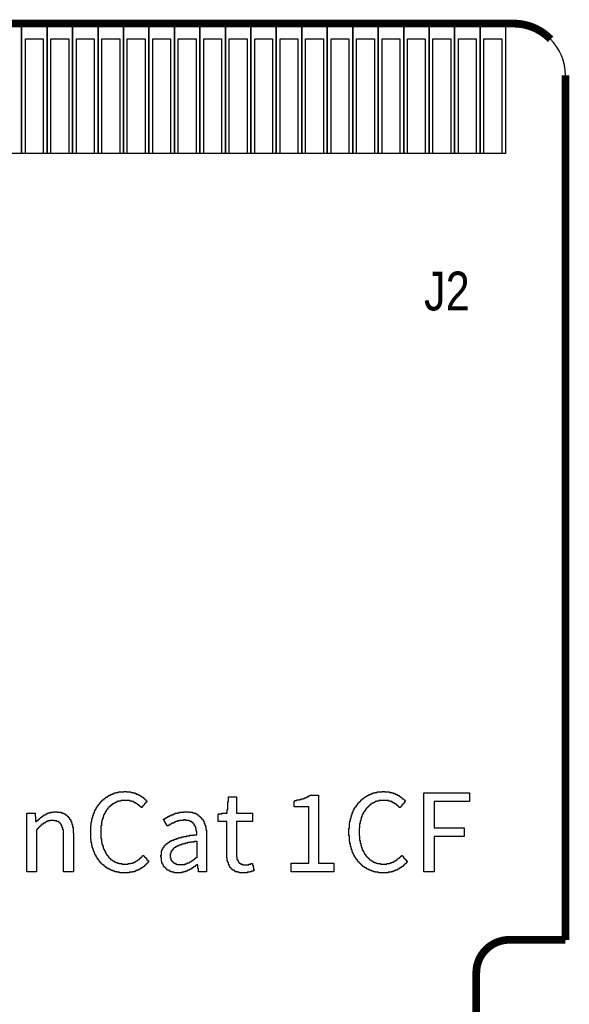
# Model space of a CAD drawing. Extents: x -5.8 to 69.7, y -6.1 to 39.1.
# Tile 5 of 5: x 58.9 to 69.7, y 19.7 to 39.1. Entities that reach past the tile are written whole.
import ezdxf

# ---------------------------------------------------------------- set-up
doc = ezdxf.new("R2010")
doc.units = 0
for name, color, linetype in [('BG_OUTLINE', 12, 'CONTINUOUS'), ('BG_SILKSCREEN_TOP', 30, 'CONTINUOUS'), ('PG_SILKSCREEN_TOP', 253, 'CONTINUOUS'), ('PIN_TOP', 92, 'CONTINUOUS'), ('RD_SILKSCREEN_TOP', 254, 'CONTINUOUS')]:
    doc.layers.add(name, color=color, linetype=linetype)

msp = doc.modelspace()

# ---------------------------------------------------------------- linework, layer by layer
at = {"layer": 'BG_OUTLINE', "const_width": 0.1524}
for points in [[(32.049999, 38.999922), (68.585791, 38.999922)], [(69.292902, 38.707035), (69.3071, 38.692836)], [(69.599988, 37.985725), (69.599988, 20.999933)], [(69.599988, 20.999933), (68.49999, 20.999933)], [(67.850004, 20.349921), (67.850004, 17.649927)]]:
    msp.add_lwpolyline(points, dxfattribs=at)
for points in [[(68.585791, 38.999922, -0.201524), (69.299963, 38.699897)], [(68.49999, 20.999933, 0.414213), (67.850004, 20.349921)]]:
    msp.add_lwpolyline(points, format="xyb", dxfattribs=at)
at = {"layer": 'BG_OUTLINE'}
msp.add_lwpolyline([(1.999996, 0), (67.599992, 0, 0.414214), (69.599988, 1.999996), (69.599988, 16.01216), (69.599988, 16.999941), (68.49999, 16.999941, -0.414205), (67.850004, 17.649927), (67.850004, 20.349921, -0.414213), (68.49999, 20.999933), (69.599988, 20.999933), (69.599988, 37.985725, 0.201524), (69.299963, 38.699897, 0.201524), (68.585791, 38.999922), (32.049999, 38.999922), (31.800013, 38.749935), (31.800013, 35.499929, -1), (30.799989, 35.499929), (30.799989, 38.749935), (30.550002, 38.999922), (1.014197, 38.999922, 0.198907)], format="xyb", dxfattribs=at)
at = {"layer": 'BG_SILKSCREEN_TOP'}
for points in [[(60.848748, 22.316999), (60.848748, 22.327514), (60.79617, 22.327514), (60.79617, 22.33803), (60.754108, 22.33803), (60.754108, 22.348546), (60.722561, 22.348546), (60.722561, 22.359061), (60.691014, 22.359061), (60.691014, 22.369577), (60.669983, 22.369577), (60.669983, 22.380092), (60.648952, 22.380092), (60.648952, 22.390608), (60.62792, 22.390608), (60.62792, 22.401124), (60.606889, 22.401124), (60.606889, 22.411639), (60.596374, 22.411639), (60.596374, 22.422155), (60.575342, 22.422155), (60.575342, 22.43267), (60.564827, 22.43267), (60.564827, 22.443186), (60.554311, 22.443186), (60.554311, 22.453702), (60.543796, 22.453702), (60.543796, 22.464217), (60.522764, 22.464217), (60.522764, 22.474733), (60.512249, 22.474733), (60.512249, 22.485248), (60.501733, 22.485248), (60.501733, 22.495764), (60.491218, 22.495764), (60.491218, 22.50628), (60.480702, 22.50628), (60.480702, 22.516795), (60.470186, 22.516795), (60.470186, 22.527311), (60.459671, 22.527311), (60.459671, 22.548342), (60.449155, 22.548342), (60.449155, 22.558858), (60.43864, 22.558858), (60.43864, 22.569373), (60.428124, 22.569373), (60.428124, 22.590404), (60.417608, 22.590404), (60.417608, 22.60092), (60.407093, 22.60092), (60.407093, 22.621951), (60.396577, 22.621951), (60.396577, 22.632467), (60.386062, 22.632467), (60.386062, 22.653498), (60.375546, 22.653498), (60.375546, 22.674529), (60.36503, 22.674529), (60.36503, 22.69556), (60.354515, 22.69556), (60.354515, 22.727107), (60.343999, 22.727107), (60.343999, 22.748138), (60.333484, 22.748138), (60.333484, 22.779685), (60.322968, 22.779685), (60.322968, 22.811232), (60.312452, 22.811232), (60.312452, 22.853294), (60.301937, 22.853294), (60.301937, 22.905872), (60.291421, 22.905872), (60.291421, 22.979482), (60.280906, 22.979482), (60.280906, 23.243388), (60.291421, 23.243388), (60.291421, 23.316997), (60.301937, 23.316997), (60.301937, 23.369575), (60.312452, 23.369575), (60.312452, 23.401122), (60.322968, 23.401122), (60.322968, 23.443184), (60.333484, 23.443184), (60.333484, 23.474731), (60.343999, 23.474731), (60.343999, 23.495762), (60.354515, 23.495762), (60.354515, 23.527309), (60.36503, 23.527309), (60.36503, 23.54834), (60.375546, 23.54834), (60.375546, 23.569371), (60.386062, 23.569371), (60.386062, 23.590402), (60.396577, 23.590402), (60.396577, 23.600918), (60.407093, 23.600918), (60.407093, 23.621949), (60.417608, 23.621949), (60.417608, 23.632465), (60.428124, 23.632465), (60.428124, 23.653496), (60.43864, 23.653496), (60.43864, 23.664012), (60.449155, 23.664012), (60.449155, 23.674527), (60.459671, 23.674527), (60.459671, 23.685043), (60.470186, 23.685043), (60.470186, 23.706074), (60.480702, 23.706074), (60.480702, 23.71659), (60.491218, 23.71659), (60.491218, 23.727105), (60.501733, 23.727105), (60.501733, 23.737621), (60.512249, 23.737621), (60.512249, 23.748136), (60.522764, 23.748136), (60.522764, 23.758652), (60.543796, 23.758652), (60.543796, 23.769168), (60.554311, 23.769168), (60.554311, 23.779683), (60.564827, 23.779683), (60.564827, 23.790199), (60.575342, 23.790199), (60.575342, 23.800714), (60.596374, 23.800714), (60.596374, 23.81123), (60.617405, 23.81123), (60.617405, 23.821746), (60.62792, 23.821746), (60.62792, 23.832261), (60.648952, 23.832261), (60.648952, 23.842777), (60.669983, 23.842777), (60.669983, 23.853292), (60.691014, 23.853292), (60.691014, 23.863808), (60.722561, 23.863808), (60.722561, 23.874324), (60.743592, 23.874324), (60.743592, 23.884839), (60.785654, 23.884839), (60.785654, 23.895355), (60.827717, 23.895355), (60.827717, 23.90587), (60.932873, 23.90587), (60.932873, 23.916386), (60.986518, 23.916386), (60.986518, 23.90587), (61.070642, 23.90587), (61.070642, 23.895355), (61.112705, 23.895355), (61.112705, 23.884839), (61.154767, 23.884839), (61.154767, 23.874324), (61.175798, 23.874324), (61.175798, 23.863808), (61.207345, 23.863808), (61.207345, 23.853292), (61.228376, 23.853292), (61.228376, 23.842777), (61.238892, 23.842777), (61.238892, 23.832261), (61.259923, 23.832261), (61.259923, 23.821746), (61.280954, 23.821746), (61.280954, 23.81123), (61.29147, 23.81123), (61.29147, 23.800714), (61.312501, 23.800714), (61.312501, 23.790199), (61.323017, 23.790199), (61.323017, 23.779683), (61.333532, 23.779683), (61.333532, 23.769168), (61.344048, 23.769168), (61.344048, 23.758652), (61.354564, 23.758652), (61.354564, 23.748136), (61.365079, 23.748136), (61.365079, 23.737621), (61.375595, 23.737621), (61.375595, 23.727105), (61.38611, 23.727105), (61.38611, 23.715574), (61.375595, 23.715574), (61.375595, 23.705058), (61.365079, 23.705058), (61.365079, 23.694542), (61.354564, 23.694542), (61.354564, 23.684027), (61.344048, 23.684027), (61.344048, 23.662996), (61.333532, 23.662996), (61.333532, 23.65248), (61.323017, 23.65248), (61.323017, 23.641964), (61.312501, 23.641964), (61.312501, 23.631449), (61.301986, 23.631449), (61.301986, 23.620933), (61.29147, 23.620933), (61.29147, 23.599902), (61.269372, 23.599902), (61.269372, 23.610418), (61.258856, 23.610418), (61.258856, 23.620933), (61.248341, 23.620933), (61.248341, 23.631449), (61.237825, 23.631449), (61.237825, 23.641964), (61.22731, 23.641964), (61.22731, 23.65248), (61.206278, 23.65248), (61.206278, 23.662996), (61.195763, 23.662996), (61.195763, 23.673511), (61.174732, 23.673511), (61.174732, 23.684027), (61.164216, 23.684027), (61.164216, 23.694542), (61.143185, 23.694542), (61.143185, 23.705058), (61.122154, 23.705058), (61.122154, 23.715574), (61.090607, 23.715574), (61.090607, 23.726089), (61.048544, 23.726089), (61.048544, 23.736605), (60.870846, 23.736605), (60.870846, 23.726089), (60.828784, 23.726089), (60.828784, 23.715574), (60.797237, 23.715574), (60.797237, 23.705058), (60.776206, 23.705058), (60.776206, 23.694542), (60.755174, 23.694542), (60.755174, 23.684027), (60.734143, 23.684027), (60.734143, 23.673511), (60.713112, 23.673511), (60.713112, 23.662996), (60.702596, 23.662996), (60.702596, 23.65248), (60.681565, 23.65248), (60.681565, 23.641964), (60.67105, 23.641964), (60.67105, 23.631449), (60.660534, 23.631449), (60.660534, 23.620933), (60.650018, 23.620933), (60.650018, 23.610418), (60.639503, 23.610418), (60.639503, 23.599902), (60.628987, 23.599902), (60.628987, 23.589386), (60.618472, 23.589386), (60.618472, 23.578871), (60.607956, 23.578871), (60.607956, 23.55784), (60.59744, 23.55784), (60.59744, 23.547324), (60.586925, 23.547324), (60.586925, 23.526293), (60.576409, 23.526293), (60.576409, 23.515777), (60.565894, 23.515777), (60.565894, 23.494746), (60.555378, 23.494746), (60.555378, 23.473715), (60.544862, 23.473715), (60.544862, 23.452684), (60.534347, 23.452684), (60.534347, 23.421137), (60.523831, 23.421137), (60.523831, 23.38959), (60.513316, 23.38959), (60.513316, 23.358043), (60.5028, 23.358043), (60.5028, 23.315981), (60.492284, 23.315981), (60.492284, 23.242372), (60.481769, 23.242372), (60.481769, 22.991013), (60.492284, 22.991013), (60.492284, 22.917404), (60.5028, 22.917404), (60.5028, 22.875342), (60.513316, 22.875342), (60.513316, 22.843795), (60.523831, 22.843795), (60.523831, 22.801732), (60.534347, 22.801732), (60.534347, 22.780701), (60.544862, 22.780701), (60.544862, 22.75967), (60.555378, 22.75967), (60.555378, 22.738639), (60.565894, 22.738639), (60.565894, 22.717608), (60.576409, 22.717608), (60.576409, 22.696576), (60.586925, 22.696576), (60.586925, 22.686061), (60.59744, 22.686061), (60.59744, 22.66503), (60.607956, 22.66503), (60.607956, 22.654514), (60.618472, 22.654514), (60.618472, 22.643998), (60.628987, 22.643998), (60.628987, 22.622967), (60.639503, 22.622967), (60.639503, 22.612452), (60.650018, 22.612452), (60.650018, 22.601936), (60.660534, 22.601936), (60.660534, 22.59142), (60.67105, 22.59142), (60.67105, 22.580905), (60.692081, 22.580905), (60.692081, 22.570389), (60.702596, 22.570389), (60.702596, 22.559874), (60.713112, 22.559874), (60.713112, 22.549358), (60.734143, 22.549358), (60.734143, 22.538842), (60.755174, 22.538842), (60.755174, 22.528327), (60.776206, 22.528327), (60.776206, 22.517811), (60.807752, 22.517811), (60.807752, 22.507296), (60.839299, 22.507296), (60.839299, 22.49678), (60.891877, 22.49678), (60.891877, 22.486264), (61.016998, 22.486264), (61.016998, 22.49678), (61.069576, 22.49678), (61.069576, 22.507296), (61.111638, 22.507296), (61.111638, 22.517811), (61.132669, 22.517811), (61.132669, 22.528327), (61.1537, 22.528327), (61.1537, 22.538842), (61.174732, 22.538842), (61.174732, 22.549358), (61.195763, 22.549358), (61.195763, 22.559874), (61.206278, 22.559874), (61.206278, 22.570389), (61.216794, 22.570389), (61.216794, 22.580905), (61.237825, 22.580905), (61.237825, 22.59142), (61.248341, 22.59142), (61.248341, 22.601936), (61.258856, 22.601936), (61.258856, 22.612452), (61.269372, 22.612452), (61.269372, 22.622967), (61.279888, 22.622967), (61.279888, 22.633483), (61.290403, 22.633483), (61.290403, 22.643998), (61.300919, 22.643998), (61.300919, 22.654514), (61.323017, 22.654514), (61.323017, 22.643998), (61.333532, 22.643998), (61.333532, 22.633483), (61.344048, 22.633483), (61.344048, 22.622967), (61.354564, 22.622967), (61.354564, 22.612452), (61.365079, 22.612452), (61.365079, 22.601936), (61.375595, 22.601936), (61.375595, 22.580905), (61.38611, 22.580905), (61.38611, 22.570389), (61.396626, 22.570389), (61.396626, 22.559874), (61.407142, 22.559874), (61.407142, 22.549358), (61.417657, 22.549358), (61.417657, 22.527311), (61.407142, 22.527311), (61.407142, 22.516795), (61.396626, 22.516795), (61.396626, 22.50628), (61.38611, 22.50628), (61.38611, 22.495764), (61.375595, 22.495764), (61.375595, 22.485248), (61.365079, 22.485248), (61.365079, 22.474733), (61.354564, 22.474733), (61.354564, 22.464217), (61.344048, 22.464217), (61.344048, 22.453702), (61.333532, 22.453702), (61.333532, 22.443186), (61.323017, 22.443186), (61.323017, 22.43267), (61.301986, 22.43267), (61.301986, 22.422155), (61.29147, 22.422155), (61.29147, 22.411639), (61.270439, 22.411639), (61.270439, 22.401124), (61.259923, 22.401124), (61.259923, 22.390608), (61.238892, 22.390608), (61.238892, 22.380092), (61.217861, 22.380092), (61.217861, 22.369577), (61.19683, 22.369577), (61.19683, 22.359061), (61.165283, 22.359061), (61.165283, 22.348546), (61.144252, 22.348546), (61.144252, 22.33803), (61.102189, 22.33803), (61.102189, 22.327514), (61.039096, 22.327514), (61.039096, 22.316999)], [(63.193727, 22.316999), (63.193727, 22.327514), (63.16218, 22.327514), (63.16218, 22.33803), (63.120118, 22.33803), (63.120118, 22.348546), (63.109602, 22.348546), (63.109602, 22.359061), (63.088571, 22.359061), (63.088571, 22.369577), (63.06754, 22.369577), (63.06754, 22.380092), (63.057024, 22.380092), (63.057024, 22.390608), (63.046508, 22.390608), (63.046508, 22.401124), (63.035993, 22.401124), (63.035993, 22.411639), (63.025477, 22.411639), (63.025477, 22.422155), (63.014962, 22.422155), (63.014962, 22.443186), (63.004446, 22.443186), (63.004446, 22.464217), (62.99393, 22.464217), (62.99393, 22.485248), (62.983415, 22.485248), (62.983415, 22.516795), (62.972899, 22.516795), (62.972899, 22.548342), (62.962384, 22.548342), (62.962384, 22.611436), (62.951868, 22.611436), (62.951868, 23.326496), (62.783618, 23.326496), (62.783618, 23.474731), (62.857228, 23.474731), (62.857228, 23.485246), (62.962384, 23.485246), (62.962384, 23.558856), (62.972899, 23.558856), (62.972899, 23.71659), (62.983415, 23.71659), (62.983415, 23.81123), (63.142216, 23.81123), (63.142216, 23.485246), (63.457684, 23.485246), (63.457684, 23.326496), (63.142216, 23.326496), (63.142216, 22.633483), (63.152731, 22.633483), (63.152731, 22.580905), (63.163247, 22.580905), (63.163247, 22.559874), (63.173762, 22.559874), (63.173762, 22.538842), (63.184278, 22.538842), (63.184278, 22.517811), (63.194794, 22.517811), (63.194794, 22.507296), (63.215825, 22.507296), (63.215825, 22.49678), (63.22634, 22.49678), (63.22634, 22.486264), (63.257887, 22.486264), (63.257887, 22.475749), (63.383008, 22.475749), (63.383008, 22.486264), (63.42507, 22.486264), (63.42507, 22.49678), (63.457684, 22.49678), (63.457684, 22.465233), (63.468199, 22.465233), (63.468199, 22.423171), (63.478715, 22.423171), (63.478715, 22.381108), (63.48923, 22.381108), (63.48923, 22.359061), (63.478715, 22.359061), (63.478715, 22.348546), (63.436652, 22.348546), (63.436652, 22.33803), (63.405106, 22.33803), (63.405106, 22.327514), (63.352528, 22.327514), (63.352528, 22.316999)], [(64.21374, 22.33803), (64.21374, 22.507296), (64.560755, 22.507296), (64.560755, 23.610418), (64.276834, 23.610418), (64.276834, 23.727105), (64.287349, 23.727105), (64.287349, 23.737621), (64.329412, 23.737621), (64.329412, 23.748136), (64.38199, 23.748136), (64.38199, 23.758652), (64.413536, 23.758652), (64.413536, 23.769168), (64.455599, 23.769168), (64.455599, 23.779683), (64.47663, 23.779683), (64.47663, 23.790199), (64.508177, 23.790199), (64.508177, 23.800714), (64.529208, 23.800714), (64.529208, 23.81123), (64.550239, 23.81123), (64.550239, 23.821746), (64.57127, 23.821746), (64.57127, 23.832261), (64.592302, 23.832261), (64.592302, 23.842777), (64.751102, 23.842777), (64.751102, 22.507296), (65.056055, 22.507296), (65.056055, 22.33803)], [(65.927783, 22.316999), (65.927783, 22.327514), (65.864689, 22.327514), (65.864689, 22.33803), (65.833142, 22.33803), (65.833142, 22.348546), (65.801596, 22.348546), (65.801596, 22.359061), (65.770049, 22.359061), (65.770049, 22.369577), (65.749018, 22.369577), (65.749018, 22.380092), (65.727986, 22.380092), (65.727986, 22.390608), (65.706955, 22.390608), (65.706955, 22.401124), (65.685924, 22.401124), (65.685924, 22.411639), (65.664893, 22.411639), (65.664893, 22.422155), (65.654377, 22.422155), (65.654377, 22.43267), (65.633346, 22.43267), (65.633346, 22.443186), (65.62283, 22.443186), (65.62283, 22.453702), (65.612315, 22.453702), (65.612315, 22.464217), (65.601799, 22.464217), (65.601799, 22.474733), (65.591284, 22.474733), (65.591284, 22.485248), (65.580768, 22.485248), (65.580768, 22.495764), (65.570252, 22.495764), (65.570252, 22.50628), (65.559737, 22.50628), (65.559737, 22.516795), (65.549221, 22.516795), (65.549221, 22.527311), (65.538706, 22.527311), (65.538706, 22.537826), (65.52819, 22.537826), (65.52819, 22.548342), (65.517674, 22.548342), (65.517674, 22.569373), (65.507159, 22.569373), (65.507159, 22.579889), (65.496643, 22.579889), (65.496643, 22.590404), (65.486128, 22.590404), (65.486128, 22.611436), (65.475612, 22.611436), (65.475612, 22.632467), (65.465096, 22.632467), (65.465096, 22.642982), (65.454581, 22.642982), (65.454581, 22.664014), (65.444065, 22.664014), (65.444065, 22.685045), (65.43355, 22.685045), (65.43355, 22.706076), (65.423034, 22.706076), (65.423034, 22.737623), (65.412518, 22.737623), (65.412518, 22.76917), (65.402003, 22.76917), (65.402003, 22.800716), (65.391487, 22.800716), (65.391487, 22.832263), (65.380972, 22.832263), (65.380972, 22.884841), (65.370456, 22.884841), (65.370456, 22.937419), (65.35994, 22.937419), (65.35994, 23.042575), (65.349425, 23.042575), (65.349425, 23.19081), (65.35994, 23.19081), (65.35994, 23.295966), (65.370456, 23.295966), (65.370456, 23.338028), (65.380972, 23.338028), (65.380972, 23.390606), (65.391487, 23.390606), (65.391487, 23.422153), (65.402003, 23.422153), (65.402003, 23.4537), (65.412518, 23.4537), (65.412518, 23.485246), (65.423034, 23.485246), (65.423034, 23.506278), (65.43355, 23.506278), (65.43355, 23.537824), (65.444065, 23.537824), (65.444065, 23.558856), (65.454581, 23.558856), (65.454581, 23.579887), (65.465096, 23.579887), (65.465096, 23.590402), (65.475612, 23.590402), (65.475612, 23.611434), (65.486128, 23.611434), (65.486128, 23.621949), (65.496643, 23.621949), (65.496643, 23.64298), (65.507159, 23.64298), (65.507159, 23.653496), (65.517674, 23.653496), (65.517674, 23.674527), (65.52819, 23.674527), (65.52819, 23.685043), (65.538706, 23.685043), (65.538706, 23.695558), (65.549221, 23.695558), (65.549221, 23.706074), (65.559737, 23.706074), (65.559737, 23.71659), (65.570252, 23.71659), (65.570252, 23.727105), (65.580768, 23.727105), (65.580768, 23.737621), (65.591284, 23.737621), (65.591284, 23.748136), (65.601799, 23.748136), (65.601799, 23.758652), (65.612315, 23.758652), (65.612315, 23.769168), (65.62283, 23.769168), (65.62283, 23.779683), (65.643862, 23.779683), (65.643862, 23.790199), (65.654377, 23.790199), (65.654377, 23.800714), (65.675408, 23.800714), (65.675408, 23.81123), (65.685924, 23.81123), (65.685924, 23.821746), (65.706955, 23.821746), (65.706955, 23.832261), (65.727986, 23.832261), (65.727986, 23.842777), (65.749018, 23.842777), (65.749018, 23.853292), (65.770049, 23.853292), (65.770049, 23.863808), (65.79108, 23.863808), (65.79108, 23.874324), (65.822627, 23.874324), (65.822627, 23.884839), (65.864689, 23.884839), (65.864689, 23.895355), (65.906752, 23.895355), (65.906752, 23.90587), (66.001392, 23.90587), (66.001392, 23.916386), (66.055037, 23.916386), (66.055037, 23.90587), (66.149677, 23.90587), (66.149677, 23.895355), (66.19174, 23.895355), (66.19174, 23.884839), (66.223286, 23.884839), (66.223286, 23.874324), (66.254833, 23.874324), (66.254833, 23.863808), (66.275864, 23.863808), (66.275864, 23.853292), (66.296896, 23.853292), (66.296896, 23.842777), (66.317927, 23.842777), (66.317927, 23.832261), (66.338958, 23.832261), (66.338958, 23.821746), (66.349474, 23.821746), (66.349474, 23.81123), (66.370505, 23.81123), (66.370505, 23.800714), (66.38102, 23.800714), (66.38102, 23.790199), (66.391536, 23.790199), (66.391536, 23.779683), (66.402052, 23.779683), (66.402052, 23.769168), (66.423083, 23.769168), (66.423083, 23.758652), (66.433598, 23.758652), (66.433598, 23.748136), (66.444114, 23.748136), (66.444114, 23.737621), (66.45463, 23.737621), (66.45463, 23.715574), (66.444114, 23.715574), (66.444114, 23.694542), (66.433598, 23.694542), (66.433598, 23.684027), (66.423083, 23.684027), (66.423083, 23.673511), (66.412567, 23.673511), (66.412567, 23.662996), (66.402052, 23.662996), (66.402052, 23.65248), (66.391536, 23.65248), (66.391536, 23.631449), (66.38102, 23.631449), (66.38102, 23.620933), (66.370505, 23.620933), (66.370505, 23.610418), (66.359989, 23.610418), (66.359989, 23.599902), (66.337891, 23.599902), (66.337891, 23.610418), (66.327376, 23.610418), (66.327376, 23.620933), (66.31686, 23.620933), (66.31686, 23.631449), (66.306344, 23.631449), (66.306344, 23.641964), (66.295829, 23.641964), (66.295829, 23.65248), (66.285313, 23.65248), (66.285313, 23.662996), (66.264282, 23.662996), (66.264282, 23.673511), (66.253766, 23.673511), (66.253766, 23.684027), (66.232735, 23.684027), (66.232735, 23.694542), (66.211704, 23.694542), (66.211704, 23.705058), (66.190673, 23.705058), (66.190673, 23.715574), (66.169642, 23.715574), (66.169642, 23.726089), (66.127579, 23.726089), (66.127579, 23.736605), (65.939365, 23.736605), (65.939365, 23.726089), (65.897303, 23.726089), (65.897303, 23.715574), (65.865756, 23.715574), (65.865756, 23.705058), (65.844725, 23.705058), (65.844725, 23.694542), (65.823694, 23.694542), (65.823694, 23.684027), (65.802662, 23.684027), (65.802662, 23.673511), (65.792147, 23.673511), (65.792147, 23.662996), (65.771116, 23.662996), (65.771116, 23.65248), (65.7606, 23.65248), (65.7606, 23.641964), (65.750084, 23.641964), (65.750084, 23.631449), (65.739569, 23.631449), (65.739569, 23.620933), (65.729053, 23.620933), (65.729053, 23.610418), (65.718538, 23.610418), (65.718538, 23.599902), (65.708022, 23.599902), (65.708022, 23.589386), (65.697506, 23.589386), (65.697506, 23.578871), (65.686991, 23.578871), (65.686991, 23.568355), (65.676475, 23.568355), (65.676475, 23.547324), (65.66596, 23.547324), (65.66596, 23.536808), (65.655444, 23.536808), (65.655444, 23.515777), (65.644928, 23.515777), (65.644928, 23.505262), (65.634413, 23.505262), (65.634413, 23.48423), (65.623897, 23.48423), (65.623897, 23.463199), (65.613382, 23.463199), (65.613382, 23.431652), (65.602866, 23.431652), (65.602866, 23.410621), (65.59235, 23.410621), (65.59235, 23.379074), (65.581835, 23.379074), (65.581835, 23.337012), (65.571319, 23.337012), (65.571319, 23.284434), (65.560804, 23.284434), (65.560804, 23.200309), (65.550288, 23.200309), (65.550288, 23.043591), (65.560804, 23.043591), (65.560804, 22.948951), (65.571319, 22.948951), (65.571319, 22.896373), (65.581835, 22.896373), (65.581835, 22.85431), (65.59235, 22.85431), (65.59235, 22.822764), (65.602866, 22.822764), (65.602866, 22.791217), (65.613382, 22.791217), (65.613382, 22.770186), (65.623897, 22.770186), (65.623897, 22.749154), (65.634413, 22.749154), (65.634413, 22.728123), (65.644928, 22.728123), (65.644928, 22.707092), (65.655444, 22.707092), (65.655444, 22.686061), (65.66596, 22.686061), (65.66596, 22.675545), (65.676475, 22.675545), (65.676475, 22.654514), (65.686991, 22.654514), (65.686991, 22.643998), (65.697506, 22.643998), (65.697506, 22.633483), (65.708022, 22.633483), (65.708022, 22.622967), (65.718538, 22.622967), (65.718538, 22.612452), (65.729053, 22.612452), (65.729053, 22.601936), (65.739569, 22.601936), (65.739569, 22.59142), (65.750084, 22.59142), (65.750084, 22.580905), (65.7606, 22.580905), (65.7606, 22.570389), (65.781631, 22.570389), (65.781631, 22.559874), (65.792147, 22.559874), (65.792147, 22.549358), (65.813178, 22.549358), (65.813178, 22.538842), (65.823694, 22.538842), (65.823694, 22.528327), (65.85524, 22.528327), (65.85524, 22.517811), (65.876272, 22.517811), (65.876272, 22.507296), (65.907818, 22.507296), (65.907818, 22.49678), (65.970912, 22.49678), (65.970912, 22.486264), (66.096032, 22.486264), (66.096032, 22.49678), (66.14861, 22.49678), (66.14861, 22.507296), (66.180157, 22.507296), (66.180157, 22.517811), (66.201188, 22.517811), (66.201188, 22.528327), (66.232735, 22.528327), (66.232735, 22.538842), (66.243251, 22.538842), (66.243251, 22.549358), (66.264282, 22.549358), (66.264282, 22.559874), (66.285313, 22.559874), (66.285313, 22.570389), (66.295829, 22.570389), (66.295829, 22.580905), (66.306344, 22.580905), (66.306344, 22.59142), (66.31686, 22.59142), (66.31686, 22.601936), (66.337891, 22.601936), (66.337891, 22.612452), (66.348407, 22.612452), (66.348407, 22.622967), (66.358922, 22.622967), (66.358922, 22.633483), (66.369438, 22.633483), (66.369438, 22.643998), (66.379954, 22.643998), (66.379954, 22.654514), (66.402052, 22.654514), (66.402052, 22.643998), (66.412567, 22.643998), (66.412567, 22.633483), (66.423083, 22.633483), (66.423083, 22.612452), (66.433598, 22.612452), (66.433598, 22.601936), (66.444114, 22.601936), (66.444114, 22.59142), (66.45463, 22.59142), (66.45463, 22.580905), (66.465145, 22.580905), (66.465145, 22.570389), (66.475661, 22.570389), (66.475661, 22.559874), (66.486176, 22.559874), (66.486176, 22.538842), (66.496692, 22.538842), (66.496692, 22.527311), (66.486176, 22.527311), (66.486176, 22.516795), (66.475661, 22.516795), (66.475661, 22.50628), (66.465145, 22.50628), (66.465145, 22.495764), (66.45463, 22.495764), (66.45463, 22.485248), (66.444114, 22.485248), (66.444114, 22.474733), (66.433598, 22.474733), (66.433598, 22.464217), (66.423083, 22.464217), (66.423083, 22.453702), (66.412567, 22.453702), (66.412567, 22.443186), (66.391536, 22.443186), (66.391536, 22.43267), (66.38102, 22.43267), (66.38102, 22.422155), (66.359989, 22.422155), (66.359989, 22.411639), (66.349474, 22.411639), (66.349474, 22.401124), (66.328442, 22.401124), (66.328442, 22.390608), (66.307411, 22.390608), (66.307411, 22.380092), (66.296896, 22.380092), (66.296896, 22.369577), (66.265349, 22.369577), (66.265349, 22.359061), (66.244318, 22.359061), (66.244318, 22.348546), (66.212771, 22.348546), (66.212771, 22.33803), (66.181224, 22.33803), (66.181224, 22.327514), (66.11813, 22.327514), (66.11813, 22.316999)], [(66.821609, 22.33803), (66.821609, 23.884839), (67.716502, 23.884839), (67.716502, 23.715574), (67.022472, 23.715574), (67.022472, 23.201325), (67.611346, 23.201325), (67.611346, 23.03206), (67.022472, 23.03206), (67.022472, 22.33803)], [(59.029549, 22.33803), (59.029549, 23.485246), (59.18835, 23.485246), (59.18835, 23.422153), (59.198866, 23.422153), (59.198866, 23.327512), (59.21883, 23.327512), (59.21883, 23.338028), (59.239861, 23.338028), (59.239861, 23.348544), (59.250377, 23.348544), (59.250377, 23.359059), (59.260892, 23.359059), (59.260892, 23.369575), (59.271408, 23.369575), (59.271408, 23.38009), (59.281924, 23.38009), (59.281924, 23.390606), (59.292439, 23.390606), (59.292439, 23.401122), (59.302955, 23.401122), (59.302955, 23.411637), (59.323986, 23.411637), (59.323986, 23.422153), (59.334502, 23.422153), (59.334502, 23.432668), (59.345017, 23.432668), (59.345017, 23.443184), (59.366048, 23.443184), (59.366048, 23.4537), (59.38708, 23.4537), (59.38708, 23.464215), (59.408111, 23.464215), (59.408111, 23.474731), (59.429142, 23.474731), (59.429142, 23.485246), (59.450173, 23.485246), (59.450173, 23.495762), (59.492236, 23.495762), (59.492236, 23.506278), (59.544814, 23.506278), (59.544814, 23.516793), (59.630005, 23.516793), (59.630005, 23.506278), (59.703614, 23.506278), (59.703614, 23.495762), (59.735161, 23.495762), (59.735161, 23.485246), (59.756192, 23.485246), (59.756192, 23.474731), (59.777224, 23.474731), (59.777224, 23.464215), (59.787739, 23.464215), (59.787739, 23.4537), (59.80877, 23.4537), (59.80877, 23.443184), (59.819286, 23.443184), (59.819286, 23.432668), (59.829802, 23.432668), (59.829802, 23.422153), (59.840317, 23.422153), (59.840317, 23.411637), (59.850833, 23.411637), (59.850833, 23.401122), (59.861348, 23.401122), (59.861348, 23.38009), (59.871864, 23.38009), (59.871864, 23.369575), (59.88238, 23.369575), (59.88238, 23.348544), (59.892895, 23.348544), (59.892895, 23.327512), (59.903411, 23.327512), (59.903411, 23.295966), (59.913926, 23.295966), (59.913926, 23.264419), (59.924442, 23.264419), (59.924442, 23.211841), (59.934958, 23.211841), (59.934958, 23.096169), (59.945473, 23.096169), (59.945473, 22.33803), (59.74461, 22.33803), (59.74461, 23.158247), (59.734094, 23.158247), (59.734094, 23.200309), (59.723579, 23.200309), (59.723579, 23.231856), (59.713063, 23.231856), (59.713063, 23.252887), (59.702548, 23.252887), (59.702548, 23.273918), (59.692032, 23.273918), (59.692032, 23.284434), (59.681516, 23.284434), (59.681516, 23.29495), (59.671001, 23.29495), (59.671001, 23.305465), (59.660485, 23.305465), (59.660485, 23.315981), (59.639454, 23.315981), (59.639454, 23.326496), (59.618423, 23.326496), (59.618423, 23.337012), (59.565845, 23.337012), (59.565845, 23.347528), (59.482787, 23.347528), (59.482787, 23.337012), (59.440724, 23.337012), (59.440724, 23.326496), (59.409178, 23.326496), (59.409178, 23.315981), (59.398662, 23.315981), (59.398662, 23.305465), (59.377631, 23.305465), (59.377631, 23.29495), (59.3566, 23.29495), (59.3566, 23.284434), (59.346084, 23.284434), (59.346084, 23.273918), (59.325053, 23.273918), (59.325053, 23.263403), (59.314537, 23.263403), (59.314537, 23.252887), (59.304022, 23.252887), (59.304022, 23.242372), (59.293506, 23.242372), (59.293506, 23.231856), (59.28299, 23.231856), (59.28299, 23.22134), (59.272475, 23.22134), (59.272475, 23.210825), (59.261959, 23.210825), (59.261959, 23.200309), (59.251444, 23.200309), (59.251444, 23.189794), (59.240928, 23.189794), (59.240928, 23.179278), (59.230412, 23.179278), (59.230412, 23.168762), (59.219897, 23.168762), (59.219897, 22.33803)], [(61.921339, 22.316999), (61.921339, 22.327514), (61.879277, 22.327514), (61.879277, 22.33803), (61.84773, 22.33803), (61.84773, 22.348546), (61.826699, 22.348546), (61.826699, 22.359061), (61.805668, 22.359061), (61.805668, 22.369577), (61.784636, 22.369577), (61.784636, 22.380092), (61.774121, 22.380092), (61.774121, 22.390608), (61.763605, 22.390608), (61.763605, 22.401124), (61.75309, 22.401124), (61.75309, 22.411639), (61.742574, 22.411639), (61.742574, 22.422155), (61.732058, 22.422155), (61.732058, 22.43267), (61.721543, 22.43267), (61.721543, 22.443186), (61.711027, 22.443186), (61.711027, 22.464217), (61.700512, 22.464217), (61.700512, 22.485248), (61.689996, 22.485248), (61.689996, 22.50628), (61.67948, 22.50628), (61.67948, 22.548342), (61.668965, 22.548342), (61.668965, 22.621951), (61.658449, 22.621951), (61.658449, 22.66503), (61.668965, 22.66503), (61.668965, 22.738639), (61.67948, 22.738639), (61.67948, 22.770186), (61.689996, 22.770186), (61.689996, 22.791217), (61.700512, 22.791217), (61.700512, 22.812248), (61.711027, 22.812248), (61.711027, 22.822764), (61.721543, 22.822764), (61.721543, 22.843795), (61.732058, 22.843795), (61.732058, 22.85431), (61.742574, 22.85431), (61.742574, 22.864826), (61.75309, 22.864826), (61.75309, 22.875342), (61.763605, 22.875342), (61.763605, 22.885857), (61.784636, 22.885857), (61.784636, 22.896373), (61.795152, 22.896373), (61.795152, 22.906888), (61.805668, 22.906888), (61.805668, 22.917404), (61.826699, 22.917404), (61.826699, 22.92792), (61.837214, 22.92792), (61.837214, 22.938435), (61.858246, 22.938435), (61.858246, 22.948951), (61.879277, 22.948951), (61.879277, 22.959466), (61.910824, 22.959466), (61.910824, 22.969982), (61.931855, 22.969982), (61.931855, 22.980498), (61.963402, 22.980498), (61.963402, 22.991013), (61.994948, 22.991013), (61.994948, 23.001529), (62.026495, 23.001529), (62.026495, 23.012044), (62.068558, 23.012044), (62.068558, 23.02256), (62.11062, 23.02256), (62.11062, 23.033076), (62.163198, 23.033076), (62.163198, 23.043591), (62.226292, 23.043591), (62.226292, 23.054107), (62.299901, 23.054107), (62.299901, 23.064622), (62.362994, 23.064622), (62.362994, 23.137216), (62.352479, 23.137216), (62.352479, 23.189794), (62.341963, 23.189794), (62.341963, 23.22134), (62.331448, 23.22134), (62.331448, 23.242372), (62.320932, 23.242372), (62.320932, 23.263403), (62.310416, 23.263403), (62.310416, 23.273918), (62.299901, 23.273918), (62.299901, 23.284434), (62.289385, 23.284434), (62.289385, 23.305465), (62.268354, 23.305465), (62.268354, 23.315981), (62.257838, 23.315981), (62.257838, 23.326496), (62.236807, 23.326496), (62.236807, 23.337012), (62.20526, 23.337012), (62.20526, 23.347528), (62.142167, 23.347528), (62.142167, 23.358043), (62.101171, 23.358043), (62.101171, 23.347528), (62.027562, 23.347528), (62.027562, 23.337012), (61.9855, 23.337012), (61.9855, 23.326496), (61.953953, 23.326496), (61.953953, 23.315981), (61.932922, 23.315981), (61.932922, 23.305465), (61.91189, 23.305465), (61.91189, 23.29495), (61.880344, 23.29495), (61.880344, 23.284434), (61.859312, 23.284434), (61.859312, 23.273918), (61.848797, 23.273918), (61.848797, 23.263403), (61.827766, 23.263403), (61.827766, 23.252887), (61.806734, 23.252887), (61.806734, 23.242372), (61.774121, 23.242372), (61.774121, 23.263403), (61.763605, 23.263403), (61.763605, 23.273918), (61.75309, 23.273918), (61.75309, 23.29495), (61.742574, 23.29495), (61.742574, 23.315981), (61.732058, 23.315981), (61.732058, 23.337012), (61.721543, 23.337012), (61.721543, 23.358043), (61.711027, 23.358043), (61.711027, 23.369575), (61.721543, 23.369575), (61.721543, 23.38009), (61.742574, 23.38009), (61.742574, 23.390606), (61.763605, 23.390606), (61.763605, 23.401122), (61.774121, 23.401122), (61.774121, 23.411637), (61.795152, 23.411637), (61.795152, 23.422153), (61.816183, 23.422153), (61.816183, 23.432668), (61.837214, 23.432668), (61.837214, 23.443184), (61.858246, 23.443184), (61.858246, 23.4537), (61.889792, 23.4537), (61.889792, 23.464215), (61.910824, 23.464215), (61.910824, 23.474731), (61.94237, 23.474731), (61.94237, 23.485246), (61.984433, 23.485246), (61.984433, 23.495762), (62.026495, 23.495762), (62.026495, 23.506278), (62.100104, 23.506278), (62.100104, 23.516793), (62.216843, 23.516793), (62.216843, 23.506278), (62.279936, 23.506278), (62.279936, 23.495762), (62.311483, 23.495762), (62.311483, 23.485246), (62.34303, 23.485246), (62.34303, 23.474731), (62.364061, 23.474731), (62.364061, 23.464215), (62.374577, 23.464215), (62.374577, 23.4537), (62.395608, 23.4537), (62.395608, 23.443184), (62.406124, 23.443184), (62.406124, 23.432668), (62.416639, 23.432668), (62.416639, 23.422153), (62.427155, 23.422153), (62.427155, 23.411637), (62.43767, 23.411637), (62.43767, 23.401122), (62.448186, 23.401122), (62.448186, 23.390606), (62.458702, 23.390606), (62.458702, 23.38009), (62.469217, 23.38009), (62.469217, 23.369575), (62.479733, 23.369575), (62.479733, 23.348544), (62.490248, 23.348544), (62.490248, 23.338028), (62.500764, 23.338028), (62.500764, 23.316997), (62.51128, 23.316997), (62.51128, 23.28545), (62.521795, 23.28545), (62.521795, 23.253903), (62.532311, 23.253903), (62.532311, 23.211841), (62.542826, 23.211841), (62.542826, 23.159263), (62.553342, 23.159263), (62.553342, 22.33803), (62.394541, 22.33803), (62.394541, 22.401124), (62.384026, 22.401124), (62.384026, 22.474733), (62.364061, 22.474733), (62.364061, 22.464217), (62.34303, 22.464217), (62.34303, 22.453702), (62.332514, 22.453702), (62.332514, 22.443186), (62.321999, 22.443186), (62.321999, 22.43267), (62.300968, 22.43267), (62.300968, 22.422155), (62.290452, 22.422155), (62.290452, 22.411639), (62.269421, 22.411639), (62.269421, 22.401124), (62.258905, 22.401124), (62.258905, 22.390608), (62.237874, 22.390608), (62.237874, 22.380092), (62.216843, 22.380092), (62.216843, 22.369577), (62.195812, 22.369577), (62.195812, 22.359061), (62.17478, 22.359061), (62.17478, 22.348546), (62.143234, 22.348546), (62.143234, 22.33803), (62.111687, 22.33803), (62.111687, 22.327514), (62.069624, 22.327514), (62.069624, 22.316999)], [(62.131651, 22.475749), (61.974984, 22.475749), (61.974984, 22.486264), (61.943437, 22.486264), (61.943437, 22.49678), (61.922406, 22.49678), (61.922406, 22.507296), (61.91189, 22.507296), (61.91189, 22.517811), (61.901375, 22.517811), (61.901375, 22.528327), (61.890859, 22.528327), (61.890859, 22.538842), (61.880344, 22.538842), (61.880344, 22.549358), (61.869828, 22.549358), (61.869828, 22.570389), (61.859312, 22.570389), (61.859312, 22.601936), (61.848797, 22.601936), (61.848797, 22.69556), (61.859312, 22.69556), (61.859312, 22.727107), (61.869828, 22.727107), (61.869828, 22.748138), (61.880344, 22.748138), (61.880344, 22.76917), (61.890859, 22.76917), (61.890859, 22.779685), (61.901375, 22.779685), (61.901375, 22.790201), (61.91189, 22.790201), (61.91189, 22.800716), (61.922406, 22.800716), (61.922406, 22.811232), (61.932922, 22.811232), (61.932922, 22.821748), (61.953953, 22.821748), (61.953953, 22.832263), (61.974984, 22.832263), (61.974984, 22.842779), (61.9855, 22.842779), (61.9855, 22.853294), (62.017046, 22.853294), (62.017046, 22.86381), (62.038078, 22.86381), (62.038078, 22.874326), (62.069624, 22.874326), (62.069624, 22.884841), (62.101171, 22.884841), (62.101171, 22.895357), (62.143234, 22.895357), (62.143234, 22.905872), (62.185296, 22.905872), (62.185296, 22.916388), (62.24839, 22.916388), (62.24839, 22.926904), (62.321999, 22.926904), (62.321999, 22.937419), (62.362994, 22.937419), (62.362994, 22.612452), (62.341963, 22.612452), (62.341963, 22.601936), (62.331448, 22.601936), (62.331448, 22.59142), (62.320932, 22.59142), (62.320932, 22.580905), (62.310416, 22.580905), (62.310416, 22.570389), (62.289385, 22.570389), (62.289385, 22.559874), (62.27887, 22.559874), (62.27887, 22.549358), (62.268354, 22.549358), (62.268354, 22.538842), (62.247323, 22.538842), (62.247323, 22.528327), (62.226292, 22.528327), (62.226292, 22.517811), (62.215776, 22.517811), (62.215776, 22.507296), (62.184229, 22.507296), (62.184229, 22.49678), (62.163198, 22.49678), (62.163198, 22.486264), (62.131651, 22.486264)]]:
    msp.add_lwpolyline(points, close=True, dxfattribs=at)
at = {"layer": 'PG_SILKSCREEN_TOP'}
for points in [[(58.925003, 38.999922), (58.925003, 36.449914), (58.425004, 36.449914), (58.425004, 38.999922)], [(59.425002, 38.999922), (59.425002, 36.449914), (58.925003, 36.449914), (58.925003, 38.999922)], [(59.925001, 38.999922), (59.925001, 36.449914), (59.425002, 36.449914), (59.425002, 38.999922)], [(60.425, 38.999922), (60.425, 36.449914), (59.925001, 36.449914), (59.925001, 38.999922)], [(60.924999, 38.999922), (60.924999, 36.449914), (60.425, 36.449914), (60.425, 38.999922)], [(61.424998, 38.999922), (61.424998, 36.449914), (60.924999, 36.449914), (60.924999, 38.999922)], [(61.924997, 38.999922), (61.924997, 36.449914), (61.424998, 36.449914), (61.424998, 38.999922)], [(62.424996, 38.999922), (62.424996, 36.449914), (61.924997, 36.449914), (61.924997, 38.999922)], [(62.924995, 38.999922), (62.924995, 36.449914), (62.424996, 36.449914), (62.424996, 38.999922)], [(63.424994, 38.999922), (63.424994, 36.449914), (62.924995, 36.449914), (62.924995, 38.999922)], [(63.924993, 38.999922), (63.924993, 36.449914), (63.424994, 36.449914), (63.424994, 38.999922)], [(64.424992, 38.999922), (64.424992, 36.449914), (63.924993, 36.449914), (63.924993, 38.999922)], [(64.924991, 38.999922), (64.924991, 36.449914), (64.424992, 36.449914), (64.424992, 38.999922)], [(65.42499, 38.999922), (65.42499, 36.449914), (64.924991, 36.449914), (64.924991, 38.999922)], [(65.924989, 38.999922), (65.924989, 36.449914), (65.42499, 36.449914), (65.42499, 38.999922)], [(66.424988, 38.999922), (66.424988, 36.449914), (65.924989, 36.449914), (65.924989, 38.999922)], [(66.924987, 38.999922), (66.924987, 36.449914), (66.424988, 36.449914), (66.424988, 38.999922)], [(67.424986, 38.999922), (67.424986, 36.449914), (66.924987, 36.449914), (66.924987, 38.999922)], [(67.924985, 38.999922), (67.924985, 36.449914), (67.424986, 36.449914), (67.424986, 38.999922)], [(68.424984, 38.999922), (68.424984, 36.449914), (67.924985, 36.449914), (67.924985, 38.999922)]]:
    msp.add_lwpolyline(points, close=True, dxfattribs=at)
at = {"layer": 'PIN_TOP'}
for points in [[(59.349996, 38.699935), (59.349996, 36.449927), (58.999984, 36.449927), (58.999984, 38.699935)], [(59.849995, 38.699935), (59.849995, 36.449927), (59.499983, 36.449927), (59.499983, 38.699935)], [(60.349994, 38.699935), (60.349994, 36.449927), (59.999982, 36.449927), (59.999982, 38.699935)], [(60.849993, 38.699935), (60.849993, 36.449927), (60.499981, 36.449927), (60.499981, 38.699935)], [(61.349992, 38.699935), (61.349992, 36.449927), (60.99998, 36.449927), (60.99998, 38.699935)], [(61.849991, 38.699935), (61.849991, 36.449927), (61.499979, 36.449927), (61.499979, 38.699935)], [(62.34999, 38.699935), (62.34999, 36.449927), (61.999978, 36.449927), (61.999978, 38.699935)], [(62.849989, 38.699935), (62.849989, 36.449927), (62.499977, 36.449927), (62.499977, 38.699935)], [(63.350013, 38.699935), (63.350013, 36.449927), (63.000001, 36.449927), (63.000001, 38.699935)], [(63.850012, 38.699935), (63.850012, 36.449927), (63.5, 36.449927), (63.5, 38.699935)], [(64.350011, 38.699935), (64.350011, 36.449927), (63.999999, 36.449927), (63.999999, 38.699935)], [(64.85001, 38.699935), (64.85001, 36.449927), (64.499998, 36.449927), (64.499998, 38.699935)], [(65.350009, 38.699935), (65.350009, 36.449927), (64.999997, 36.449927), (64.999997, 38.699935)], [(65.850008, 38.699935), (65.850008, 36.449927), (65.499996, 36.449927), (65.499996, 38.699935)], [(66.350007, 38.699935), (66.350007, 36.449927), (65.999995, 36.449927), (65.999995, 38.699935)], [(66.850006, 38.699935), (66.850006, 36.449927), (66.499994, 36.449927), (66.499994, 38.699935)], [(67.350005, 38.699935), (67.350005, 36.449927), (66.999993, 36.449927), (66.999993, 38.699935)], [(67.850004, 38.699935), (67.850004, 36.449927), (67.499992, 36.449927), (67.499992, 38.699935)], [(68.350003, 38.699935), (68.350003, 36.449927), (67.999991, 36.449927), (67.999991, 38.699935)]]:
    msp.add_lwpolyline(points, close=True, dxfattribs=at)

# ---------------------------------------------------------------- texts
at = {"layer": 'RD_SILKSCREEN_TOP', "width": 0.833333}
msp.add_text('J2', height=0.762, dxfattribs=at).set_placement((66.824809, 33.364932))

doc.saveas('drawing.dxf')
